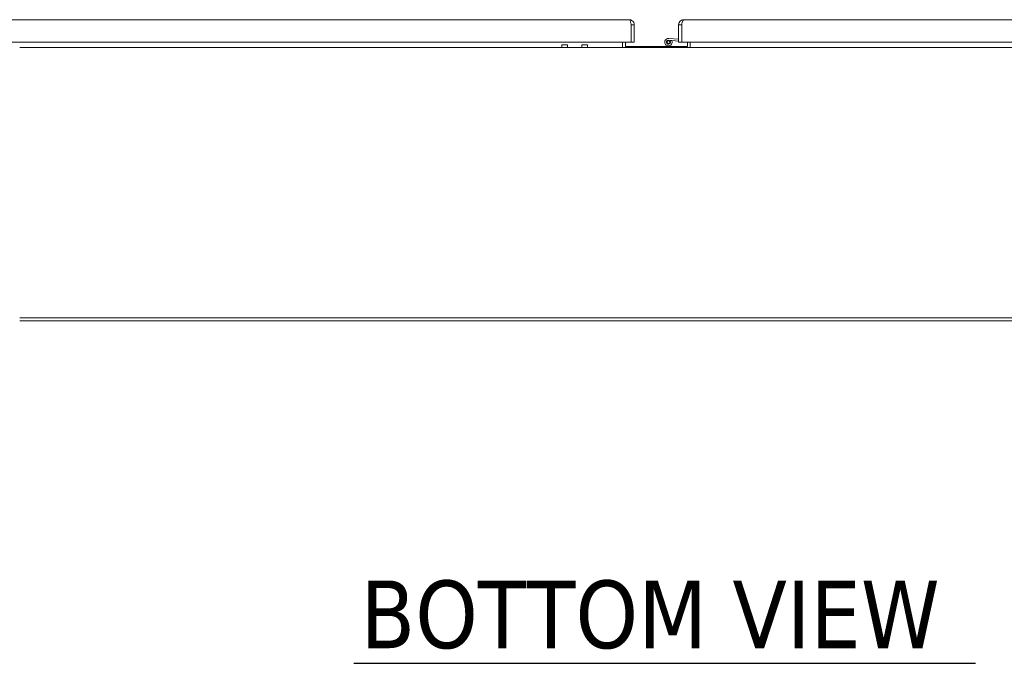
# Model space of a CAD drawing. Header units: inches. Extents: x 15 to 411, y 12 to 253.
# Tile 3 of 88: x 111 to 155, y 53 to 82. Entities that reach past the tile are written whole.
import ezdxf

# ---------------------------------------------------------------- set-up
doc = ezdxf.new("R2010")
doc.units = ezdxf.units.IN
doc.header["$LTSCALE"] = 25
doc.header["$MEASUREMENT"] = 0
for name, color, linetype, lineweight in [('Symbol (ANSI)', 7, 'Continuous', 5), ('Visible (ANSI)', 7, 'Continuous', 5), ('Visible Narrow (ANSI)', 7, 'Continuous', 5)]:
    doc.layers.add(name, color=color, linetype=linetype, lineweight=lineweight)
doc.styles.add('Text Style168', font='tahoma.ttf')

msp = doc.modelspace()

# ---------------------------------------------------------------- linework, layer by layer
at = {"layer": 'Symbol (ANSI)', "lineweight": 30}
msp.add_line((125.78185, 53.15557), (153.37504, 53.15557), dxfattribs=at)
at = {"layer": 'Visible (ANSI)'}
for p, q in [((103.95837, 81.69192), (138.00287, 81.69192)), ((138.09591, 81.46417), (138.09591, 80.69192)), ((138.09662, 81.46417), (138.09662, 80.69192)), ((138.09662, 81.46417), (138.23062, 81.46417)), ((138.23062, 80.69192), (138.23062, 81.46417)), ((140.19937, 81.46417), (140.19937, 80.69192)), ((140.33337, 81.46417), (140.19937, 81.46417)), ((140.33337, 81.46417), (140.33337, 80.69192)), ((140.33337, 81.32028), (140.33408, 81.32028)), ((140.33408, 80.69192), (140.33408, 81.46417)), ((140.42712, 81.69192), (174.47162, 81.69192)), ((139.7606, 80.86099), (140.19937, 80.82192)), ((138.09591, 80.69192), (103.86533, 80.69192)), ((168.70997, 80.45753), (110.95997, 80.45753)), ((135.02259, 80.58363), (135.27259, 80.58363)), ((135.89859, 80.58363), (136.14859, 80.58363)), ((137.70997, 80.55128), (137.70997, 80.69192)), ((137.70997, 80.45753), (137.70997, 80.55128)), ((137.83497, 80.69192), (137.83497, 80.51103)), ((137.83497, 80.51103), (140.58497, 80.51103)), ((138.09662, 80.69192), (138.23062, 80.69192)), ((140.19937, 80.74662), (139.75395, 80.78629)), ((139.82362, 80.74215), (139.89538, 80.76666)), ((140.33337, 80.69192), (140.19937, 80.69192)), ((174.56466, 80.69192), (140.33408, 80.69192)), ((140.58497, 80.51103), (140.58497, 80.69192)), ((140.70997, 80.69192), (140.70997, 80.55128)), ((140.70997, 80.45753), (140.70997, 80.55128)), ((168.70997, 68.46653), (110.95997, 68.46653)), ((110.95997, 68.34153), (168.70997, 68.34153))]:
    msp.add_line(p, q, dxfattribs=at)
msp.add_circle((139.74597, 80.69664), 0.06, dxfattribs=at)
for centre, radius, start, end in [((139.74597, 80.69664), 0.165, 84.910906, 25.108974), ((139.74597, 80.69664), 0.09, 84.910906, 30.371663), ((140.28437, 80.86354), 0.124, 293.275958, 293.632112)]:
    msp.add_arc(centre, radius, start, end, dxfattribs=at)
for centre, end_param in [((135.02259, 80.08363), 6.91230426), ((135.27259, 80.08363), 6.28318531), ((135.89859, 80.08363), 6.91064478), ((136.14859, 80.08363), 6.28318531)]:
    msp.add_ellipse(centre, major_axis=(0, 0.5), ratio=0.00127353, start_param=5.55714705, end_param=end_param, dxfattribs=at)
for points, knots in [([(138.23062, 81.46417), (138.23062, 81.53271), (138.19774, 81.60053), (138.14393, 81.64298), (138.10412, 81.67438), (138.05358, 81.69192), (138.00287, 81.69192)], [0, 0, 0, 0, 0.90287594, 0.90287594, 0.90287594, 1.57079633, 1.57079633, 1.57079633, 1.57079633]), ([(138.00287, 81.69192), (138.0207, 81.69192), (138.03853, 81.65904), (138.05635, 81.60523), (138.06954, 81.56542), (138.08273, 81.51487), (138.09591, 81.46417)], [0, 0, 0, 0, 0.90287594, 0.90287594, 0.90287594, 1.57079633, 1.57079633, 1.57079633, 1.57079633]), ([(138.08326, 81.51234), (138.08482, 81.50977), (138.08626, 81.50712), (138.08755, 81.50441), (138.0935, 81.49188), (138.09662, 81.47803), (138.09662, 81.46417)], [1.0308457, 1.0308457, 1.0308457, 1.0308457, 1.127197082, 1.127197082, 1.127197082, 1.570796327, 1.570796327, 1.570796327, 1.570796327]), ([(140.42712, 81.69192), (140.35858, 81.69192), (140.29077, 81.65904), (140.24831, 81.60523), (140.21691, 81.56542), (140.19937, 81.51487), (140.19937, 81.46417)], [0, 0, 0, 0, 0.90287594, 0.90287594, 0.90287594, 1.57079633, 1.57079633, 1.57079633, 1.57079633]), ([(140.34673, 81.51234), (140.34517, 81.50977), (140.34374, 81.50712), (140.34245, 81.50441), (140.3365, 81.49188), (140.33337, 81.47803), (140.33337, 81.46417)], [1.0308457, 1.0308457, 1.0308457, 1.0308457, 1.127197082, 1.127197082, 1.127197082, 1.570796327, 1.570796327, 1.570796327, 1.570796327]), ([(140.33408, 81.46417), (140.35191, 81.53271), (140.36973, 81.60053), (140.38756, 81.64298), (140.40075, 81.67438), (140.41393, 81.69192), (140.42712, 81.69192)], [0, 0, 0, 0, 0.90287594, 0.90287594, 0.90287594, 1.57079633, 1.57079633, 1.57079633, 1.57079633])]:
    msp.add_open_spline(points, degree=3, knots=knots, dxfattribs=at)
at = {"layer": 'Visible Narrow (ANSI)'}
for centre, start_param in [((135.0223, 80.55128), 2.31322047), ((135.8983, 80.55128), 2.30618316)]:
    msp.add_ellipse(centre, major_axis=(0, 0.09375), ratio=0.00127353, start_param=start_param, end_param=3.14159284, dxfattribs=at)

# ---------------------------------------------------------------- texts
at = {"layer": 'Symbol (ANSI)', "insert": (126.08185, 53.76736), "char_height": 3, "attachment_point": 7, "style": 'Text Style168'}
msp.add_mtext('BOTTOM VIEW', dxfattribs=at)

doc.saveas('drawing.dxf')
